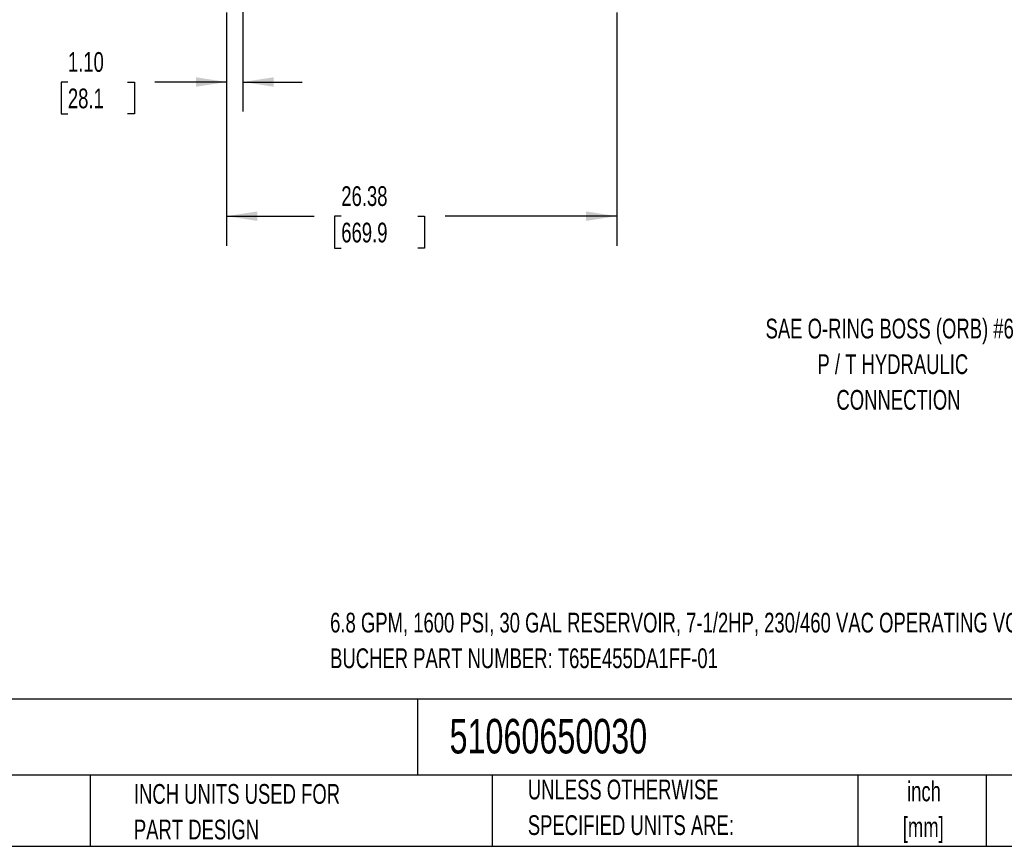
# Model space of a CAD drawing. Header units: inches. Extents: x 4 to 172, y 4 to 132.
# Tile 17 of 40: x 71 to 138, y 4 to 60. Entities that reach past the tile are written whole.
import ezdxf

# ---------------------------------------------------------------- set-up
doc = ezdxf.new("R2010")
doc.units = ezdxf.units.IN
doc.header["$LTSCALE"] = 16
doc.header["$MEASUREMENT"] = 0
doc.layers.add('DIMENSIONS', color=140, linetype='Continuous', lineweight=25)
doc.layers.add('TEXT', color=140, linetype='Continuous', lineweight=25)
doc.styles.add('SLDTEXTSTYLE0', font='TXT', dxfattribs={"width": 0.7})
doc.dimstyles.new('SLDDIMSTYLE0', dxfattribs={"dimtxt": 1.359375, "dimasz": 2.08, "dimexe": 0, "dimexo": 0.0625, "dimgap": 0.339844, "dimtad": 0, "dimtih": 1, "dimtoh": 1, "dimrnd": 1e-09, "dimzin": 12, "dimdsep": 46, "dimtxsty": 'SLDTEXTSTYLE0', "dimsah": 1, "dimcen": 0.09, "dimadec": 0, "dimazin": 3, "dimtfac": 1, "dimtofl": 0, "dimtmove": 0, "dimatfit": 3, "dimfxl": 0, "dimfrac": 2, "dimtolj": 1, "dimtzin": 12, "dimarcsym": 0})
doc.dimstyles.new('SLDDIMSTYLE1', dxfattribs={"dimtxt": 1.359375, "dimasz": 2.08, "dimexe": 0, "dimexo": 0.0625, "dimgap": 0.339844, "dimtad": 0, "dimtih": 1, "dimtoh": 1, "dimrnd": 1e-09, "dimzin": 4, "dimdsep": 46, "dimtxsty": 'SLDTEXTSTYLE0', "dimsah": 1, "dimcen": 0.09, "dimadec": 0, "dimazin": 1, "dimtfac": 1, "dimtmove": 0, "dimatfit": 0, "dimfxl": 0, "dimfrac": 2, "dimtolj": 1, "dimtzin": 12, "dimarcsym": 0})

# ---------------------------------------------------------------- blocks, each defined once
blk = doc.blocks.new('_D_2')
at = {"layer": 'DIMENSIONS'}
for p, q in [((85.217, 60.337), (85.217, 53.647)), ((86.322, 60.472), (86.322, 53.647)), ((74.485, 55.647), (74.029, 55.647)), ((74.029, 55.647), (74.029, 53.487)), ((78.525, 55.647), (78.981, 55.647)), ((78.981, 55.647), (78.981, 53.487)), ((85.217, 55.647), (80.367, 55.647)), ((86.322, 55.647), (90.322, 55.647)), ((74.029, 53.487), (74.485, 53.487)), ((78.981, 53.487), (78.525, 53.487))]:
    blk.add_line(p, q, dxfattribs=at)
for points in [[(85.217, 55.647), (83.137, 55.967), (83.137, 55.327)], [(86.322, 55.647), (88.402, 55.327), (88.402, 55.967)]]:
    blk.add_solid(points, dxfattribs=at)
at = {"layer": 'DIMENSIONS', "char_height": 1.3333, "attachment_point": 1, "style": 'SLDTEXTSTYLE0'}
for s, insert in [('1.10', (74.485, 57.67)), ('28.1', (74.485, 55.205))]:
    blk.add_mtext(s, dxfattribs=dict(at, insert=insert))
blk = doc.blocks.new('_D_3')
at = {"layer": 'DIMENSIONS'}
for p, q in [((85.217, 60.337), (85.217, 44.581)), ((111.592, 60.337), (111.592, 44.581)), ((85.217, 46.581), (91.126, 46.581)), ((92.969, 46.581), (92.512, 46.581)), ((92.512, 46.581), (92.512, 44.421)), ((98.139, 46.581), (98.596, 46.581)), ((98.596, 46.581), (98.596, 44.421)), ((111.592, 46.581), (99.981, 46.581)), ((92.512, 44.421), (92.969, 44.421)), ((98.596, 44.421), (98.139, 44.421))]:
    blk.add_line(p, q, dxfattribs=at)
for points in [[(85.217, 46.581), (87.297, 46.261), (87.297, 46.901)], [(111.592, 46.581), (109.512, 46.901), (109.512, 46.261)]]:
    blk.add_solid(points, dxfattribs=at)
at = {"layer": 'DIMENSIONS', "char_height": 1.3333, "attachment_point": 1, "style": 'SLDTEXTSTYLE0'}
for s, insert in [('26.38', (92.969, 48.604)), ('669.9', (92.969, 46.14))]:
    blk.add_mtext(s, dxfattribs=dict(at, insert=insert))

msp = doc.modelspace()

# ---------------------------------------------------------------- linework, layer by layer
at = {"layer": 'TEXT'}
for p, q in [((172, 13.938), (4, 13.938)), ((98.116, 13.938), (98.116, 8.8)), ((172, 8.8), (4, 8.8)), ((75.998, 8.8), (75.998, 4)), ((103.169, 8.8), (103.169, 4)), ((127.889, 8.8), (127.889, 4)), ((136.575, 8.8), (136.575, 4)), ((4, 4), (172, 4))]:
    msp.add_line(p, q, dxfattribs=at)

# ---------------------------------------------------------------- texts
at = {"layer": 'TEXT', "style": 'SLDTEXTSTYLE0'}
for s, insert, char_height, attachment_point in [('SAE O-RING BOSS (ORB) #6', (130.046, 39.652), 1.33333, 2), ('P / T HYDRAULIC', (130.259, 37.245), 1.33333, 2), ('CONNECTION', (130.641, 34.837), 1.3333, 2), ('6.8 GPM, 1600 PSI, 30 GAL RESERVOIR, 7-1/2HP, 230/460 VAC OPERATING VOLTAGE.', (92.214, 19.781), 1.33333, 1), ('BUCHER PART NUMBER: T65E455DA1FF-01', (92.214, 17.373), 1.33333, 1), ('51060650030', (100.288, 12.608), 2.33333, 1), ('INCH UNITS USED FOR', (78.948, 8.206), 1.33333, 1), ('UNLESS OTHERWISE', (105.58, 8.504), 1.33333, 1), ('inch', (132.362, 8.376), 1.3333, 2), ('SPECIFIED UNITS ARE:', (105.58, 6.096), 1.33333, 1), ('[mm]', (132.317, 5.968), 1.3333, 2), ('PART DESIGN', (78.948, 5.798), 1.33333, 1)]:
    msp.add_mtext(s, dxfattribs=dict(at, insert=insert, char_height=char_height, attachment_point=attachment_point))

# ---------------------------------------------------------------- dimensions: what is measured, and where the dimension line sits
at = {"layer": 'DIMENSIONS'}
for base, p1, p2, dimstyle, picture, middle in [((86.3217, 55.6472), (85.2171, 61.1372), (86.3217, 61.2718), 'SLDDIMSTYLE1', '_D_2', (76.5052, 55.6472)), ((111.592112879, 46.58125951), (85.217112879, 61.137179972), (111.592112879, 61.137179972), 'SLDDIMSTYLE0', '_D_3', (95.553851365, 46.58125951))]:
    dim = msp.add_linear_dim(base=base, p1=p1, p2=p2, dimstyle=dimstyle, dxfattribs=at)
    dim.commit()
    dim.dimension.update_dxf_attribs({"geometry": picture, "text_midpoint": middle, "dimtype": 160})

doc.saveas('drawing.dxf')
